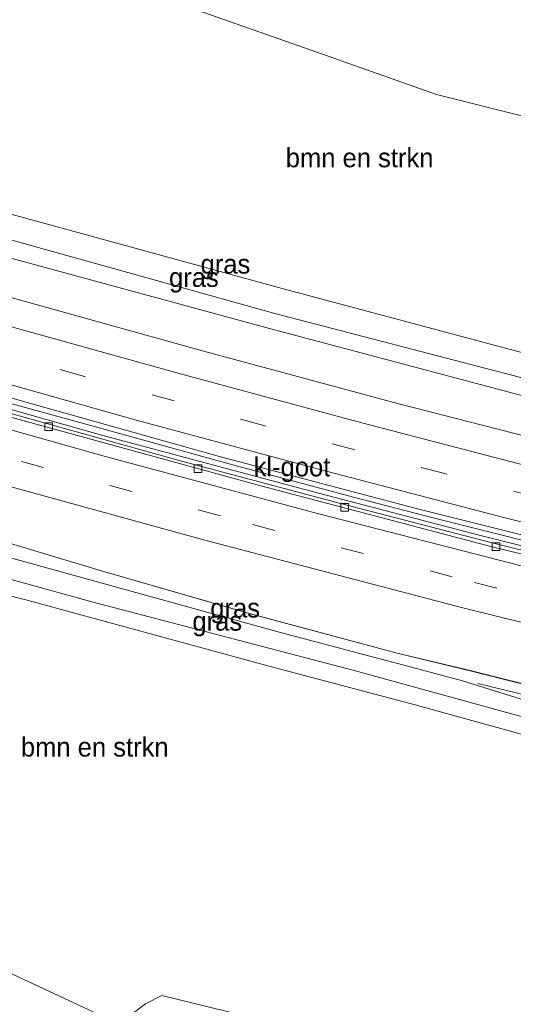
# Model space of a CAD drawing. Header units: millimetres. Extents: x 180000 to 190000, y 466229 to 468626.
# Tile 161 of 202: x 186896 to 186961, y 466717 to 466845. Entities that reach past the tile are written whole.
import ezdxf
from ezdxf.enums import TextEntityAlignment as Align

# ---------------------------------------------------------------- set-up
doc = ezdxf.new("R2010")
doc.units = ezdxf.units.MM
doc.linetypes.add('39strp', pattern=[12, 3, -9])
for name, color, linetype, lineweight in [('bp-b5-bomenstruiken', 93, 'Continuous', 18), ('bp-b5-grasland', 93, 'Continuous', 18), ('gr-bs-geleiderail', 213, 'geleiderail', 18), ('gw-bs-insteekwatergang', 93, 'Continuous', 18), ('gw-bs-kruinlijn', 93, 'Continuous', 18), ('gw-bs-teenlijn', 93, 'Continuous', 18), ('mk-bs-39streep 0.15', 8, '39strp', 18), ('mk-bs-streep 0.15', 8, 'Continuous', 18), ('vh-b5-verh_soort', 8, 'Continuous', 18), ('wh-bs-greppel', 133, 'greppel', 18), ('wh-bs-kolk', 8, 'Continuous', 18)]:
    doc.layers.add(name, color=color, linetype=linetype, lineweight=lineweight)
doc.styles.add('rtw_iso', font='iso-rtw.shx')
doc.linetypes.add('geleiderail', pattern='A,2,-1,[175,RTW.shx,S=0.5,R=0,X=0,Y=0],-1', length=4)
doc.linetypes.add('greppel', pattern='A,25.5,-0.01,[14,RTW.shx,S=1,R=0,X=0,Y=0],1,[14,RTW.shx,S=1,R=0,X=0,Y=0],1,[14,RTW.shx,S=1,R=0,X=0,Y=0],1,[14,RTW.shx,S=1,R=0,X=0,Y=0],1,[14,RTW.shx,S=1,R=0,X=0,Y=0],0.5,-0.01', length=30.02)

# ---------------------------------------------------------------- blocks, each defined once
blk = doc.blocks.new('kolk')
blk.add_lwpolyline([(-0.5, -0.5), (0.5, -0.5), (0.5, 0.5), (-0.5, 0.5)], close=True)
blk = doc.blocks.new('dtbattr-r')
at = {"style": 'rtw_iso'}
blk.add_attdef('TAG', text='', height=2.5, dxfattribs=at).set_placement((0, 0), align=Align.MIDDLE_CENTER)
blk = doc.blocks.new('d33az_ACAD_1_FMEBLOCK105')
at = {"layer": 'bp-b5-grasland'}
for points in [[(28.77, -14.73, 60.44), (-30.92, 3.95, 60.15), (-36.26, 5.36, 60.23), (-54.74, 10.26, 60.34), (-101.62, 23.19, 60.28)], [(-97.19, 24.01, 60.45), (-78.02, 18.29, 60.44), (-58.8, 12.74, 60.45), (-39.47, 7.57, 60.48), (-29.75, 5.22, 60.5), (-10.35, 0.34, 60.47), (9.1, -4.3, 60.47), (18.81, -6.7, 60.45), (28.59, -8.78, 60.49), (48.09, -13.23, 60.48), (77.44, -19.49, 60.45), (87.23, -21.54, 60.44), (126.5, -29.15, 60.41)]]:
    blk.add_polyline3d(points, dxfattribs=at)

msp = doc.modelspace()

# ---------------------------------------------------------------- linework, layer by layer
at = {"layer": 'bp-b5-bomenstruiken'}
for points in [[(186963.57, 466835.71, 71.51), (186962.81, 466832.73, 71.94), (186951, 466835.71, 71.92), (186935.36, 466841.23, 72.2), (186918.22, 466847.24, 73.19), (186900.12, 466851.76, 73.81), (186884.57, 466856.32, 74.34), (186872.15, 466859.84, 75.05), (186888.84, 466883.24, 74.73), (186917.31, 466872.47, 73.57), (186954.28, 466858.53, 72.08), (186968.73, 466853.19, 72.75), (186969.11, 466851.15, 72.73), (186967.52, 466848.36, 71.55), (186965.16, 466836.77, 71.52)], [(187008.18, 466800.02, 62.91), (187005.62, 466791.06, 59.88), (186986.29, 466795.67, 59.86), (186967.51, 466800.56, 59.91), (186930.81, 466810.35, 59.85), (186895.95, 466819.89, 59.93), (186874.08, 466826.02, 59.92), (186859.89, 466830.46, 59.91), (186852.97, 466832.93, 59.94), (186872.15, 466859.84, 75.05), (186884.57, 466856.32, 74.34), (186900.12, 466851.76, 73.81), (186918.22, 466847.24, 73.19), (186935.36, 466841.23, 72.2), (186951, 466835.71, 71.92), (186962.81, 466832.73, 71.94), (186963.61, 466832.25, 71.71), (186968.45, 466830.17, 71.6), (186989.62, 466824.61, 71.12), (186990.52, 466823.49, 71), (187003.91, 466820.11, 70.72), (187009.23, 466816.73, 69.83), (187010.37, 466813.39, 68.49), (187010.09, 466807.02, 65.89)], [(186909.98, 466710.29, 75.39), (186918.4, 466705.05, 75.25), (186873.33, 466716.32, 75.18), (186832.57, 466727.24, 75.12), (186799.05, 466736.82, 75.27), (186786.95, 466740.31, 75.6), (186797.63, 466755.28, 75.66), (186848.57, 466736.85, 75.1), (186887.73, 466724.31, 75.23), (186909.46, 466714.21, 75.49)]]:
    msp.add_polyline3d(points, close=True, dxfattribs=at)
msp.add_polyline3d([(186881.92, 466773.53, 60.28), (186897.29, 466769.67, 60.3), (186929.58, 466760.86, 60.34), (186948.21, 466755.94, 60.23), (186966.33, 466750.9, 60.3), (186975.33, 466748.92, 60.31), (186988.12, 466743.97, 60.13), (186996.15, 466741.38, 60.11), (187002.93, 466739.53, 60.26), (186999.38, 466730.08, 63.85), (186988.55, 466712.73, 70.35), (186982.9, 466706.95, 72.66), (186971.96, 466705.25, 74.19), (186954.58, 466706.67, 74.98), (186935.78, 466711.31, 74.97), (186925.58, 466715.36, 74.5), (186915.08, 466717.93, 74.66), (186912.92, 466716.82, 75.03), (186909.46, 466714.21, 75.49), (186887.73, 466724.31, 75.23)], dxfattribs=at)
at = {"layer": 'bp-b5-grasland'}
for points in [[(187005.62, 466791.06, 59.88), (186997.11, 466790.16, 59.82), (186993.06, 466791.2, 59.3), (186967.24, 466797.35, 59.4), (186929.85, 466807.1, 59.28), (186892.45, 466817.49, 59.33), (186860.55, 466827.37, 59.35), (186851.05, 466830.23, 59.38), (186852.97, 466832.93, 59.94), (186859.89, 466830.46, 59.91), (186874.08, 466826.02, 59.92), (186895.95, 466819.89, 59.93), (186930.81, 466810.35, 59.85), (186967.51, 466800.56, 59.91), (186986.29, 466795.67, 59.86)], [(186997.11, 466790.16, 59.82), (186989.8, 466789.39, 59.77), (186965.92, 466795.35, 59.89), (186929.14, 466805.1, 59.85), (186894.05, 466814.68, 59.93), (186858.4, 466825.45, 59.91), (186849.56, 466828.15, 59.91), (186851.05, 466830.23, 59.38), (186860.55, 466827.37, 59.35), (186892.45, 466817.49, 59.33), (186929.85, 466807.1, 59.28), (186967.24, 466797.35, 59.4), (186993.06, 466791.2, 59.3)], [(187014.09, 466740.39, 60.44), (187014.19, 466738.09, 60.45), (187013.44, 466738.31, 60.26), (186976.03, 466750.57, 59.9), (186940.21, 466760.42, 59.91), (186906.1, 466769.35, 59.63), (186868.82, 466779.64, 59.74), (186827.98, 466791.87, 59.83), (186824.49, 466792.97, 59.8), (186826.01, 466795.09, 59.8), (186841.36, 466790.16, 60.3), (186857.94, 466786, 60.31), (186871.79, 466781.56, 60.29), (186883.7, 466778.31, 60.28), (186930.58, 466765.38, 60.34), (186949.05, 466760.49, 60.23), (186954.4, 466759.08, 60.15)], [(187014.19, 466738.09, 60.45), (187013.79, 466736.77, 60.45), (186975.33, 466748.92, 60.31), (186966.33, 466750.9, 60.3), (186948.21, 466755.94, 60.23), (186929.58, 466760.86, 60.34), (186897.29, 466769.67, 60.3), (186881.92, 466773.53, 60.28), (186870.45, 466776.96, 60.29), (186855.67, 466781.11, 60.31), (186840.48, 466785.73, 60.3), (186823.5, 466791.57, 60.24), (186824.49, 466792.97, 59.8), (186827.98, 466791.87, 59.83), (186868.82, 466779.64, 59.74), (186906.1, 466769.35, 59.63), (186940.21, 466760.42, 59.91), (186976.03, 466750.57, 59.9), (187013.44, 466738.31, 60.26)]]:
    msp.add_polyline3d(points, close=True, dxfattribs=at)
for points in [[(186894.05, 466814.68, 59.93), (186929.14, 466805.1, 59.85), (186965.92, 466795.35, 59.89)], [(187095.46, 466761.14, 59.89), (187075.12, 466765.22, 59.88), (187054.9, 466769.4, 59.88), (187027.33, 466775.46, 59.87), (187011.48, 466779.05, 59.88), (186993.98, 466783.3, 59.95), (186976.25, 466787.58, 59.99), (186946.06, 466795.28, 59.95), (186920.69, 466802.12, 59.95), (186888.87, 466810.96, 59.93)], [(186868.42, 466803.68, 60.23), (186898.84, 466795.04, 60.23), (186922.94, 466788.32, 60.23), (186948.67, 466781.49, 60.21), (186975.57, 466774.78, 60.22), (187002.98, 466768.18, 60.23), (187029.75, 466762.08, 60.2), (187055.91, 466756.27, 60.17), (187061.27, 466755.18, 60.17), (187078.79, 466751.6, 60.16), (187101.16, 466747.19, 60.14)], [(187083.23, 466750.58, 60.19), (187079.21, 466751.4, 60.19), (187074.55, 466752.35, 60.19), (187072.42, 466752.82, 60.2), (187070.49, 466753.2, 60.2), (187067.1, 466753.89, 60.2), (187065.24, 466754.27, 60.21), (187061.81, 466754.98, 60.2), (187056.05, 466756.14, 60.23), (187051.05, 466757.17, 60.23), (187043.69, 466758.69, 60.24), (187037.89, 466759.89, 60.2), (187033.19, 466760.85, 60.22), (187032.45, 466761, 60.2), (187032.24, 466761.04, 60.2), (187032.2, 466760.87, 60.19), (187031.96, 466759.59, 60.1), (187028.03, 466760.44, 60.09), (187002.96, 466766.13, 60.08), (186979.5, 466771.81, 60.13), (186958.29, 466777.09, 60.15), (186938.61, 466782.21, 60.14), (186917.82, 466787.72, 60.11), (186891.53, 466795.04, 60.15)], [(186909.46, 466714.21, 75.49), (186912.92, 466716.82, 75.03), (186915.08, 466717.93, 74.66), (186925.58, 466715.36, 74.5)]]:
    msp.add_polyline3d(points, dxfattribs=at)
at = {"layer": 'gr-bs-geleiderail'}
for points in [[(187013.83, 466765.03, 60.81), (187002.28, 466767.68, 60.78), (186982.81, 466772.37, 60.88), (186964.59, 466776.84, 61.1), (186950.4, 466780.43, 61.04), (186940.13, 466783.07, 60.92), (186924.68, 466787.2, 60.86), (186905.6, 466792.47, 60.91), (186892.57, 466796.05, 60.87), (186879.79, 466799.66, 60.8), (186864.71, 466804.03, 60.86), (186845.03, 466809.93, 60.85), (186838.04, 466811.97, 60.87)], [(186837.58, 466811.34, 60.8), (186838.66, 466810.99, 60.85), (186862.95, 466803.83, 60.81), (186885.88, 466797.17, 60.82), (186907.05, 466791.23, 60.92), (186934.89, 466783.75, 60.88), (186956.43, 466778.14, 61.05), (186980.7, 466772.1, 60.83), (187003.58, 466766.68, 60.82), (187013.68, 466764.37, 60.9)], [(187118.57, 466723.16, 61.26), (187099.65, 466726.84, 61.18), (187081.33, 466730.5, 61.19), (187061.73, 466734.49, 61.17), (187043.44, 466738.25, 61.18), (187023.88, 466742.42, 61.17), (187005.68, 466746.6, 61.21), (186988.81, 466750.75, 61.21), (186977.16, 466753.66, 61.21), (186956.43, 466758.73, 60.41)]]:
    msp.add_polyline3d(points, dxfattribs=at)
at = {"layer": 'gw-bs-insteekwatergang'}
for points in [[(186967.51, 466800.56, 59.91), (186930.81, 466810.35, 59.85), (186895.95, 466819.89, 59.93), (186874.08, 466826.02, 59.92), (186859.89, 466830.46, 59.91), (186852.97, 466832.93, 59.94)], [(186965.92, 466795.35, 59.89), (186929.14, 466805.1, 59.85), (186894.05, 466814.68, 59.93), (186858.4, 466825.45, 59.91), (186849.56, 466828.15, 59.91)], [(186954.4, 466759.08, 60.15), (186949.05, 466760.49, 60.23), (186930.58, 466765.38, 60.34), (186883.7, 466778.31, 60.28), (186871.79, 466781.56, 60.29), (186857.94, 466786, 60.31), (186841.36, 466790.16, 60.3), (186826.01, 466795.09, 59.8)], [(186823.5, 466791.57, 60.24), (186840.48, 466785.73, 60.3), (186855.67, 466781.11, 60.31), (186870.45, 466776.96, 60.29), (186881.92, 466773.53, 60.28), (186897.29, 466769.67, 60.3), (186929.58, 466760.86, 60.34), (186948.21, 466755.94, 60.23), (186966.33, 466750.9, 60.3), (186975.33, 466748.92, 60.31)], [(186975.33, 466748.92, 60.31), (187013.79, 466736.77, 60.45), (187014.19, 466738.09, 60.45), (187014.09, 466740.39, 60.44), (186954.4, 466759.08, 60.15)]]:
    msp.add_polyline3d(points, dxfattribs=at)
at = {"layer": 'gw-bs-kruinlijn'}
for points in [[(186872.15, 466859.84, 75.05), (186884.57, 466856.32, 74.34), (186900.12, 466851.76, 73.81), (186918.22, 466847.24, 73.19), (186935.36, 466841.23, 72.2), (186951, 466835.71, 71.92), (186962.81, 466832.73, 71.94)], [(186909.46, 466714.21, 75.49), (186887.73, 466724.31, 75.23), (186848.57, 466736.85, 75.1), (186797.63, 466755.28, 75.66)]]:
    msp.add_polyline3d(points, dxfattribs=at)
at = {"layer": 'gw-bs-teenlijn'}
msp.add_polyline3d([(187002.93, 466739.53, 60.26), (186999.38, 466730.08, 63.85), (186988.55, 466712.73, 70.35), (186982.9, 466706.95, 72.66), (186971.96, 466705.25, 74.19), (186954.58, 466706.67, 74.98), (186935.78, 466711.31, 74.97), (186925.58, 466715.36, 74.5), (186915.08, 466717.93, 74.66), (186912.92, 466716.82, 75.03), (186909.46, 466714.21, 75.49)], dxfattribs=at)
at = {"layer": 'mk-bs-39streep 0.15'}
for points in [[(187062.69, 466760.36, 60.11), (187047.09, 466763.59, 60.11), (187023.27, 466768.89, 60.12), (186999.41, 466774.43, 60.17), (186975.63, 466780.21, 60.17), (186951.91, 466786.19, 60.18), (186928.25, 466792.47, 60.15), (186904.66, 466798.94, 60.17), (186881.1, 466805.54, 60.16), (186857.6, 466812.48, 60.19), (186841.85, 466817.32, 60.2)], [(186833.94, 466806.22, 60.24), (186838.79, 466804.7, 60.23), (186868.04, 466795.96, 60.25), (186896.69, 466787.75, 60.23), (186926.93, 466779.49, 60.22), (186955.99, 466771.91, 60.23), (186986.79, 466764.3, 60.23), (187013.63, 466758.02, 60.24), (187046.41, 466750.74, 60.25), (187080.26, 466743.68, 60.22), (187105.69, 466738.75, 60.2), (187139.32, 466732.64, 60.18), (187146.48, 466731.43, 60.17)]]:
    msp.add_polyline3d(points, dxfattribs=at)
at = {"layer": 'mk-bs-streep 0.15'}
for points in [[(187063.66, 466763.9, 60.02), (187059.82, 466764.68, 60.03), (187036.14, 466769.75, 60.03), (187012.24, 466775.18, 60.03), (186988.5, 466780.8, 60.04), (186964.65, 466786.71, 60.04), (186941.25, 466792.79, 60.08), (186917.51, 466799.18, 60.07), (186893.81, 466805.78, 60.05), (186870.19, 466812.52, 60.12), (186844.07, 466820.43, 60.13)], [(186839.6, 466814.17, 60.27), (186841.02, 466813.71, 60.24), (186864.2, 466806.71, 60.25), (186887.92, 466799.86, 60.2), (186911.9, 466793.09, 60.2), (186935.9, 466786.66, 60.22), (186959.47, 466780.51, 60.2), (186983.35, 466774.55, 60.19), (187007.12, 466768.87, 60.18), (187031.2, 466763.37, 60.17), (187055.29, 466758.13, 60.14), (187061.72, 466756.81, 60.13)], [(186836.14, 466809.31, 60.16), (186858.77, 466802.43, 60.17), (186884.44, 466794.94, 60.17), (186907.53, 466788.45, 60.15), (186935.45, 466780.93, 60.15), (186962.27, 466774.03, 60.17), (186987.69, 466767.79, 60.16), (187013.64, 466761.69, 60.16), (187044.62, 466754.82, 60.17), (187071.04, 466749.27, 60.16), (187102.52, 466743.03, 60.14), (187135.31, 466736.99, 60.11), (187147.06, 466734.98, 60.11)], [(186831.77, 466803.18, 60.34), (186844.09, 466799.36, 60.33), (186870.9, 466791.4, 60.35), (186895.18, 466784.46, 60.33), (186920.85, 466777.41, 60.32), (186954.29, 466768.66, 60.33), (186983.17, 466761.5, 60.32), (187008.25, 466755.59, 60.34), (187037.52, 466749.03, 60.34), (187074.5, 466741.2, 60.31), (187100, 466736.19, 60.28), (187132.1, 466730.29, 60.27), (187145.91, 466727.92, 60.26)]]:
    msp.add_polyline3d(points, dxfattribs=at)
at = {"layer": 'vh-b5-verh_soort'}
msp.add_polyline3d([(187031.96, 466759.59, 60.1), (187031.89, 466759.21, 60.09), (187000.21, 466766.35, 60.11), (186958.09, 466776.63, 60.15), (186928.03, 466784.55, 60.15), (186892.86, 466794.19, 60.13), (186864.14, 466802.48, 60.15), (186836.96, 466810.46, 60.17), (186837.26, 466810.88, 60.14), (186840.61, 466809.9, 60.15), (186865.63, 466802.44, 60.15), (186891.53, 466795.04, 60.15), (186917.82, 466787.72, 60.11), (186938.61, 466782.21, 60.14), (186958.29, 466777.09, 60.15), (186979.5, 466771.81, 60.13), (187002.96, 466766.13, 60.08), (187028.03, 466760.44, 60.09)], close=True, dxfattribs=at)
for points in [[(186888.87, 466810.96, 59.93), (186920.69, 466802.12, 59.95), (186946.06, 466795.28, 59.95), (186976.25, 466787.58, 59.99), (186993.98, 466783.3, 59.95), (187011.48, 466779.05, 59.88), (187027.33, 466775.46, 59.87), (187054.9, 466769.4, 59.88), (187075.12, 466765.22, 59.88), (187095.46, 466761.14, 59.89)], [(187101.16, 466747.19, 60.14), (187078.79, 466751.6, 60.16), (187061.27, 466755.18, 60.17), (187055.91, 466756.27, 60.17), (187029.75, 466762.08, 60.2), (187002.98, 466768.18, 60.23), (186975.57, 466774.78, 60.22), (186948.67, 466781.49, 60.21), (186922.94, 466788.32, 60.23), (186898.84, 466795.04, 60.23), (186868.42, 466803.68, 60.23)], [(186892.86, 466794.19, 60.13), (186928.03, 466784.55, 60.15), (186958.09, 466776.63, 60.15), (187000.21, 466766.35, 60.11)], [(187111.81, 466725.97, 60.41), (187072.54, 466733.58, 60.44), (187062.76, 466735.63, 60.45), (187033.41, 466741.89, 60.48), (187013.91, 466746.34, 60.49), (187004.13, 466748.42, 60.45), (186994.42, 466750.82, 60.47), (186974.96, 466755.47, 60.47), (186955.57, 466760.35, 60.5), (186945.85, 466762.69, 60.48), (186926.51, 466767.86, 60.45), (186907.3, 466773.41, 60.44), (186888.13, 466779.13, 60.45)]]:
    msp.add_polyline3d(points, dxfattribs=at)
at = {"layer": 'wh-bs-greppel'}
for points in [[(186851.05, 466830.23, 59.38), (186860.55, 466827.37, 59.35), (186892.45, 466817.49, 59.33), (186929.85, 466807.1, 59.28), (186967.24, 466797.35, 59.4), (186993.06, 466791.2, 59.3)], [(186976.03, 466750.57, 59.9), (186940.21, 466760.42, 59.91), (186906.1, 466769.35, 59.63), (186868.82, 466779.64, 59.74), (186827.98, 466791.87, 59.83), (186824.49, 466792.97, 59.8)]]:
    msp.add_polyline3d(points, dxfattribs=at)

# ---------------------------------------------------------------- block references
at = {"layer": 'bp-b5-bomenstruiken'}
ref = msp.add_blockref('dtbattr-r', (186931.28, 466825.45, 67.29), dxfattribs=at)
ref.add_attrib('TAG', 'bmn en strkn', dxfattribs={"layer": '0', "height": 2.5, "style": 'rtw_iso'}).set_placement((186931.28, 466825.45, 67.29), align=Align.BOTTOM_LEFT)
ref = msp.add_blockref('dtbattr-r', (186896.63, 466748.41, 66.93), dxfattribs=at)
ref.add_attrib('TAG', 'bmn en strkn', dxfattribs={"layer": '0', "height": 2.5, "style": 'rtw_iso'}).set_placement((186896.63, 466748.41, 66.93), align=Align.BOTTOM_LEFT)
at = {"layer": 'bp-b5-grasland'}
ref = msp.add_blockref('dtbattr-r', (186920.14, 466811.55, 59.67), dxfattribs=at)
ref.add_attrib('TAG', 'gras', dxfattribs={"layer": '0', "height": 2.5, "style": 'rtw_iso'}).set_placement((186920.14, 466811.55, 59.67), align=Align.BOTTOM_LEFT)
ref = msp.add_blockref('dtbattr-r', (186916.01, 466809.81, 59.62), dxfattribs=at)
ref.add_attrib('TAG', 'gras', dxfattribs={"layer": '0', "height": 2.5, "style": 'rtw_iso'}).set_placement((186916.01, 466809.81, 59.62), align=Align.BOTTOM_LEFT)
msp.add_blockref('d33az_ACAD_1_FMEBLOCK105', (186985.32, 466755.12), dxfattribs=at)
ref = msp.add_blockref('dtbattr-r', (186921.41, 466766.59, 60.1), dxfattribs=at)
ref.add_attrib('TAG', 'gras', dxfattribs={"layer": '0', "height": 2.5, "style": 'rtw_iso'}).set_placement((186921.41, 466766.59, 60.1), align=Align.BOTTOM_LEFT)
ref = msp.add_blockref('dtbattr-r', (186919.07, 466764.87, 60.15), dxfattribs=at)
ref.add_attrib('TAG', 'gras', dxfattribs={"layer": '0', "height": 2.5, "style": 'rtw_iso'}).set_placement((186919.07, 466764.87, 60.15), align=Align.BOTTOM_LEFT)
at = {"layer": 'vh-b5-verh_soort'}
ref = msp.add_blockref('dtbattr-r', (186927.08, 466785.04, 60.13), dxfattribs=at)
ref.add_attrib('TAG', 'kl-goot', dxfattribs={"layer": '0', "height": 2.5, "style": 'rtw_iso'}).set_placement((186927.08, 466785.04, 60.13), align=Align.BOTTOM_LEFT)
at = {"layer": 'wh-bs-kolk'}
for p in [(186900.25, 466792.27, 60), (186919.81, 466786.81, 59.98), (186939, 466781.75, 60.02), (186958.79, 466776.58, 60.02)]:
    msp.add_blockref('kolk', p, dxfattribs=at)

doc.saveas('drawing.dxf')
